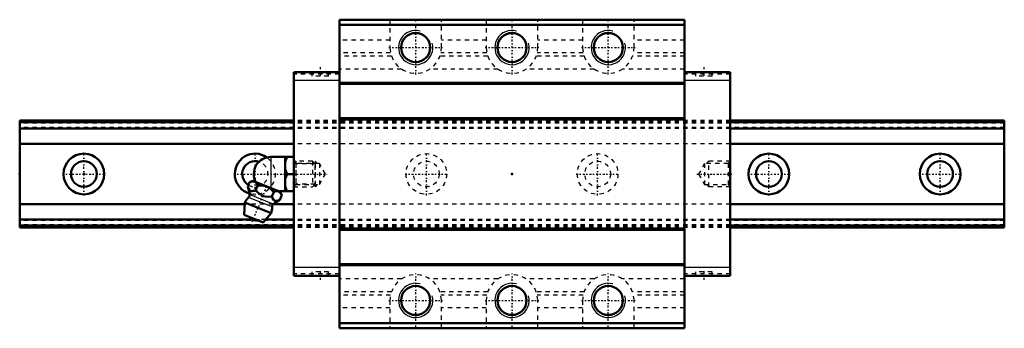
# Model space of a CAD drawing. Header units: millimetres. Extents: x -15 to 215, y -36 to 36.
import ezdxf

# ---------------------------------------------------------------- set-up
doc = ezdxf.new("R2010")
doc.units = ezdxf.units.MM
doc.linetypes.add('Center', pattern=[1.5, 0.45, -0.5, 0.05, -0.5])
doc.linetypes.add('Dashed', pattern=[2, 1, -1])
for name, color, linetype, lineweight in [('2d ConnectionPoints', 7, 'Continuous', 50), ('AM_0', 7, 'Continuous', 50), ('AM_4', 3, 'Continuous', 25), ('AM_5', 3, 'Continuous', 25), ('AM_7', 7, 'Center', 25), ('AM_9', 6, 'Dashed', 25)]:
    doc.layers.add(name, color=color, linetype=linetype, lineweight=lineweight)

# ---------------------------------------------------------------- blocks, each defined once
blk = doc.blocks.new('1_B_M6F_grease_nipple_joint1_SVR_0_in_SVR25LC1SS230LG150BM6F640001_4')
at = {"layer": 'AM_0'}
for p, q in [((43.7, 4), (49, 4)), ((47, 4), (47, -4)), ((47.5, 0), (49, 0)), ((38.28, -3), (38.71, -1.93)), ((39.49, -1.6), (38.71, -1.93)), ((45.88, -4.18), (39.49, -1.6)), ((40.15, -3.76), (40.58, -2.69)), ((43.9, -5.27), (44.33, -4.2)), ((45.42, -4), (49, -4)), ((46.21, -4.96), (45.88, -4.18)), ((37.6, -6.67), (37.4, -9.49)), ((43.72, -9.14), (37.6, -6.67)), ((45.77, -6.03), (46.21, -4.96)), ((41.89, -11.31), (43.72, -9.14)), ((41.89, -11.31), (37.4, -9.49))]:
    blk.add_line(p, q, dxfattribs=at)
for points in [[(47.5, 4), (47.21, 3.44), (47, 2.85)], [(47, 1.15), (47.06, 0.96), (47.25, 0.47), (47.5, 0)], [(47.5, 0), (47.21, -0.56), (47, -1.15)], [(40.58, -2.69), (40.32, -2.21), (40.16, -2.01), (39.96, -1.86), (39.66, -1.76), (39.31, -1.75), (39.01, -1.82), (38.71, -1.93)], [(38.28, -3), (38.46, -3.4), (38.68, -3.74), (38.87, -3.91), (39.09, -4), (39.34, -4.01), (39.6, -3.96), (40.15, -3.76)], [(40.15, -3.76), (40.58, -4.23), (41, -4.62), (41.47, -4.95), (41.9, -5.15), (42.36, -5.26), (43.13, -5.32), (43.9, -5.27)], [(44.33, -4.2), (43.93, -3.79), (43.49, -3.42), (42.97, -3.09), (42.39, -2.85), (41.79, -2.71), (41.17, -2.67), (40.58, -2.69)], [(46.21, -4.96), (45.95, -4.48), (45.78, -4.28), (45.59, -4.14), (45.28, -4.03), (44.93, -4.03), (44.63, -4.09), (44.33, -4.2)], [(47, -2.85), (47.06, -3.04), (47.25, -3.53), (47.5, -4)], [(43.9, -5.27), (44.08, -5.67), (44.3, -6.01), (44.49, -6.18), (44.71, -6.27), (44.96, -6.29), (45.22, -6.24), (45.77, -6.03)]]:
    blk.add_lwpolyline(points, dxfattribs=at)
for centre, radius, start, end in [((43.7, 0), 4, 90, 207.9876), ((32.73, -5.29), 6, 4.8448, 22.4646), ((40.66, -7.9), 3.3, 131.9787, 158), ((37.92, -4.86), 0.8, 311.9787, 4.8448), ((48.17, -11.53), 6, 113.5367, 131.1552), ((40.66, -7.9), 3.3, 338, 4.0213), ((44.75, -7.62), 0.8, 131.1552, 184.0213), ((40.19, -9.07), 1.82, 210.1342, 285.8658)]:
    blk.add_arc(centre, radius, start, end, dxfattribs=at)
at = {"layer": 'AM_4'}
for p, q in [((43.7, 4), (43.7, -3.3)), ((43.95, -7.67), (38.45, -5.45)), ((44.22, -7.01), (38.71, -4.79))]:
    blk.add_line(p, q, dxfattribs=at)
at = {"layer": 'AM_5', "linetype": 'Dashed'}
for p, q in [((49.54, 3), (49.54, -3)), ((54, 2.39), (49.54, 2.39)), ((54, -2.39), (49.54, -2.39))]:
    blk.add_line(p, q, dxfattribs=at)
at = {"layer": 'AM_7'}
blk.add_line((39.34, -11.15), (42.84, -2.5), dxfattribs=at)
at = {"layer": 'AM_9'}
for p, q in [((53.39, 3), (49, 3)), ((53.39, 3), (53.39, -3)), ((54, 2.39), (53.39, 3)), ((54, 2.39), (54, -2.39)), ((49, -3), (53.39, -3)), ((53.39, -3), (54, -2.39))]:
    blk.add_line(p, q, dxfattribs=at)
blk = doc.blocks.new('2_SVR_25LC1SSB_M6F1_Slide_0_in_SVR25LC1SS230LG150BM6F640001_4')
at = {"layer": 'AM_0'}
for p, q in [((140.3, 36), (59.7, 36)), ((59.7, 36), (59.7, -36)), ((140.3, 34.8), (59.7, 34.8)), ((140.3, 36), (140.3, -36)), ((59.7, 23.8), (49, 23.8)), ((49, 23.8), (49, -23.8)), ((151, 23.8), (140.3, 23.8)), ((151, 23.8), (151, -23.8)), ((140.3, 21.3), (59.7, 21.3)), ((140.3, 21.01), (59.7, 21.01)), ((140.3, 12.99), (59.7, 12.99)), ((140.3, 12.7), (59.7, 12.7)), ((140.3, -12.7), (59.7, -12.7)), ((140.3, -12.99), (59.7, -12.99)), ((140.3, -21.01), (59.7, -21.01)), ((140.3, -21.3), (59.7, -21.3)), ((59.7, -23.8), (49, -23.8)), ((151, -23.8), (140.3, -23.8)), ((140.3, -34.8), (59.7, -34.8)), ((140.3, -36), (59.7, -36))]:
    blk.add_line(p, q, dxfattribs=at)
for centre in [(77.5, 29.5), (100, 29.5), (122.5, 29.5), (77.5, -29.5), (100, -29.5), (122.5, -29.5)]:
    blk.add_circle(centre, 3.4, dxfattribs=at)
at = {"layer": 'AM_4'}
for p, q in [((59.7, 21.8), (49, 21.8)), ((151, 21.8), (140.3, 21.8)), ((59.7, -21.8), (49, -21.8)), ((151, -21.8), (140.3, -21.8))]:
    blk.add_line(p, q, dxfattribs=at)
at = {"layer": 'AM_5', "linetype": 'Dashed'}
for p, q in [((54, -3), (54, 3)), ((54.5, 2.46), (54, 3)), ((145.5, 2.46), (146, 3)), ((146, -3), (146, 3)), ((151, 3), (146, 3)), ((54.5, -2.46), (54, -3)), ((145.5, -2.46), (146, -3)), ((151, -3), (146, -3))]:
    blk.add_line(p, q, dxfattribs=at)
at = {"layer": 'AM_5'}
for centre in [(77.5, 29.5), (100, 29.5), (122.5, 29.5), (77.5, -29.5), (100, -29.5), (122.5, -29.5)]:
    blk.add_arc(centre, 4, 75, 15, dxfattribs=at)
at = {"layer": 'AM_7'}
for p, q in [((77.5, 23.2), (77.5, 35.8)), ((100, 23.2), (100, 35.8)), ((122.5, 23.2), (122.5, 35.8)), ((71.2, 29.5), (83.8, 29.5)), ((93.7, 29.5), (106.3, 29.5)), ((116.2, 29.5), (128.8, 29.5)), ((55.2, 24.9), (55.2, 22.7)), ((144.8, 24.9), (144.8, 22.7)), ((143.21, 0), (151.37, 0)), ((55.2, -22.7), (55.2, -24.9)), ((144.8, -22.7), (144.8, -24.9)), ((77.5, -35.8), (77.5, -23.2)), ((100, -35.8), (100, -23.2)), ((122.5, -35.8), (122.5, -23.2)), ((71.2, -29.5), (83.8, -29.5)), ((93.7, -29.5), (106.3, -29.5)), ((116.2, -29.5), (128.8, -29.5))]:
    blk.add_line(p, q, dxfattribs=at)
at = {"layer": 'AM_9'}
for p, q in [((71.5, 36), (71.5, 29.5)), ((83.5, 29.5), (83.5, 36)), ((94, 36), (94, 29.5)), ((106, 29.5), (106, 36)), ((116.5, 36), (116.5, 29.5)), ((128.5, 29.5), (128.5, 36)), ((71.5, 31.2), (59.7, 31.2)), ((94, 31.2), (83.5, 31.2)), ((116.5, 31.2), (106, 31.2)), ((140.3, 31.2), (128.5, 31.2)), ((71.63, 28.24), (59.7, 28.24)), ((94.13, 28.24), (83.37, 28.24)), ((116.63, 28.24), (105.87, 28.24)), ((140.3, 28.24), (128.37, 28.24)), ((71.86, 27.46), (59.7, 27.46)), ((94.36, 27.46), (83.14, 27.46)), ((116.86, 27.46), (105.64, 27.46)), ((140.3, 27.46), (128.14, 27.46)), ((59.7, 23.3), (49, 23.3)), ((53.25, 23.8), (53.25, 22.8)), ((57.15, 22.8), (57.15, 23.8)), ((74.18, 24.5), (59.7, 24.5)), ((96.68, 24.5), (80.82, 24.5)), ((119.18, 24.5), (103.32, 24.5)), ((140.3, 24.5), (125.82, 24.5)), ((151, 23.3), (140.3, 23.3)), ((142.85, 23.8), (142.85, 22.8)), ((146.75, 22.8), (146.75, 23.8)), ((57.15, 22.8), (53.25, 22.8)), ((146.75, 22.8), (142.85, 22.8)), ((151, 12.5), (49, 12.5)), ((151, 12.44), (49, 12.44)), ((151, 12.35), (49, 12.35)), ((151, 12.33), (49, 12.33)), ((151, 12.06), (49, 12.06)), ((151, 11.92), (49, 11.92)), ((151, 10.85), (49, 10.85)), ((151, 10.7), (49, 10.7)), ((151, 10.6), (49, 10.6)), ((151, 7.06), (49, 7.06)), ((49.54, 2.46), (49, 3)), ((55, 2.46), (49.54, 2.46)), ((49.54, 2.46), (49.54, -2.46)), ((55, 2.46), (55, -2.46)), ((56.42, 0), (55, 2.46)), ((145, 2.46), (143.58, 0)), ((150.46, 2.46), (145, 2.46)), ((145, 2.46), (145, -2.46)), ((151, 3), (150.46, 2.46)), ((150.46, 2.46), (150.46, -2.46)), ((55, -2.46), (56.42, 0)), ((143.58, 0), (145, -2.46)), ((49, -3), (49.54, -2.46)), ((49.54, -2.46), (55, -2.46)), ((145, -2.46), (150.46, -2.46)), ((150.46, -2.46), (151, -3)), ((151, -7.06), (49, -7.06)), ((151, -10.6), (49, -10.6)), ((151, -10.7), (49, -10.7)), ((151, -10.85), (49, -10.85)), ((151, -11.92), (49, -11.92)), ((151, -12.06), (49, -12.06)), ((151, -12.33), (49, -12.33)), ((151, -12.35), (49, -12.35)), ((151, -12.44), (49, -12.44)), ((151, -12.5), (49, -12.5)), ((57.15, -22.8), (53.25, -22.8)), ((53.25, -22.8), (53.25, -23.8)), ((57.15, -23.8), (57.15, -22.8)), ((146.75, -22.8), (142.85, -22.8)), ((142.85, -22.8), (142.85, -23.8)), ((146.75, -23.8), (146.75, -22.8)), ((59.7, -23.3), (49, -23.3)), ((74.18, -24.5), (59.7, -24.5)), ((96.68, -24.5), (80.82, -24.5)), ((119.18, -24.5), (103.32, -24.5)), ((140.3, -24.5), (125.82, -24.5)), ((151, -23.3), (140.3, -23.3)), ((71.86, -27.46), (59.7, -27.46)), ((94.36, -27.46), (83.14, -27.46)), ((116.86, -27.46), (105.64, -27.46)), ((140.3, -27.46), (128.14, -27.46)), ((71.63, -28.24), (59.7, -28.24)), ((71.5, -29.5), (71.5, -36)), ((94.13, -28.24), (83.37, -28.24)), ((83.5, -36), (83.5, -29.5)), ((94, -29.5), (94, -36)), ((116.63, -28.24), (105.87, -28.24)), ((106, -36), (106, -29.5)), ((116.5, -29.5), (116.5, -36)), ((140.3, -28.24), (128.37, -28.24)), ((128.5, -36), (128.5, -29.5)), ((71.5, -31.2), (59.7, -31.2)), ((94, -31.2), (83.5, -31.2)), ((116.5, -31.2), (106, -31.2)), ((140.3, -31.2), (128.5, -31.2))]:
    blk.add_line(p, q, dxfattribs=at)
for centre, start, end in [((77.5, 29.5), 180, 0), ((100, 29.5), 180, 360), ((122.5, 29.5), 180, 0), ((77.5, -29.5), 360, 180), ((100, -29.5), 0, 180), ((122.5, -29.5), 0, 180)]:
    blk.add_arc(centre, 6, start, end, dxfattribs=at)
blk = doc.blocks.new('3_SVR_25LC23015_R_Track_0_in_SVR25LC1SS230LG150BM6F640001_4')
at = {"layer": 'AM_0'}
for p, q in [((49, 12.5), (-15, 12.5)), ((-15, -12.5), (-15, 12.5)), ((215, 12.5), (151, 12.5)), ((215, -12.5), (215, 12.5)), ((49, 10.6), (-15, 10.6)), ((215, 10.6), (151, 10.6)), ((49, 7.06), (-15, 7.06)), ((215, 7.06), (151, 7.06)), ((37.57, -7.06), (-15, -7.06)), ((49, -7.06), (44.17, -7.06)), ((215, -7.06), (151, -7.06)), ((39.2, -10.6), (-15, -10.6)), ((49, -10.6), (42.49, -10.6)), ((215, -10.6), (151, -10.6)), ((49, -12.5), (-15, -12.5)), ((215, -12.5), (151, -12.5))]:
    blk.add_line(p, q, dxfattribs=at)
for centre, radius in [((0, 0), 4.75), ((160, 0), 4.75), ((200, 0), 4.75), ((0, 0), 3), ((160, 0), 3), ((200, 0), 3)]:
    blk.add_circle(centre, radius, dxfattribs=at)
for radius, start, end in [(4.75, 54.8181, 253.9825), (3, 72.4612, 238.9608)]:
    blk.add_arc((40, 0), radius, start, end, dxfattribs=at)
at = {"layer": 'AM_4'}
for p, q in [((49, 12.44), (-15, 12.44)), ((49, 12.06), (-15, 12.06)), ((49, 11.92), (-15, 11.92)), ((215, 12.44), (151, 12.44)), ((215, 12.06), (151, 12.06)), ((215, 11.92), (151, 11.92)), ((49, -11.92), (-15, -11.92)), ((49, -12.06), (-15, -12.06)), ((49, -12.44), (-15, -12.44)), ((215, -11.92), (151, -11.92)), ((215, -12.06), (151, -12.06)), ((215, -12.44), (151, -12.44))]:
    blk.add_line(p, q, dxfattribs=at)
at = {"layer": 'AM_7'}
for p, q in [((0, -4.99), (0, 4.99)), ((40, -4.99), (40, 4.99)), ((80, -4.99), (80, 4.99)), ((120, -4.99), (120, 4.99)), ((160, -4.99), (160, 4.99)), ((200, -4.99), (200, 4.99)), ((-4.99, 0), (4.99, 0)), ((35.01, 0), (56.79, 0)), ((75.01, 0), (84.99, 0)), ((115.01, 0), (124.99, 0)), ((155.01, 0), (164.99, 0)), ((195.01, 0), (204.99, 0))]:
    blk.add_line(p, q, dxfattribs=at)
at = {"layer": 'AM_9'}
for p, q in [((215, 12.35), (-15, 12.35)), ((215, 12.33), (-15, 12.33)), ((215, 11.9), (-15, 11.9)), ((151, 12.5), (49, 12.5)), ((151, 12.44), (49, 12.44)), ((151, 12.06), (49, 12.06)), ((151, 11.92), (49, 11.92)), ((215, 10.85), (-15, 10.85)), ((215, 10.7), (-15, 10.7)), ((151, 10.6), (49, 10.6)), ((151, 7.06), (49, 7.06)), ((44.17, -7.06), (37.57, -7.06)), ((151, -7.06), (49, -7.06)), ((215, -10.7), (-15, -10.7)), ((215, -10.85), (-15, -10.85)), ((42.49, -10.6), (39.2, -10.6)), ((151, -10.6), (49, -10.6)), ((215, -11.9), (-15, -11.9)), ((215, -12.33), (-15, -12.33)), ((215, -12.35), (-15, -12.35)), ((151, -11.92), (49, -11.92)), ((151, -12.06), (49, -12.06)), ((151, -12.44), (49, -12.44)), ((151, -12.5), (49, -12.5))]:
    blk.add_line(p, q, dxfattribs=at)
for centre, radius in [((80, 0), 4.75), ((120, 0), 4.75), ((80, 0), 3), ((120, 0), 3)]:
    blk.add_circle(centre, radius, dxfattribs=at)
for radius, start, end in [(3, 238.9608, 72.4612), (4.75, 253.9825, 54.8181)]:
    blk.add_arc((40, 0), radius, start, end, dxfattribs=at)

msp = doc.modelspace()

# ---------------------------------------------------------------- linework, layer by layer
at = {"layer": '2d ConnectionPoints'}
for p in [(-15, 0), (0, 0), (0, 0), (49, 0), (100, 0), (151, 0)]:
    msp.add_point(p, dxfattribs=at)

# ---------------------------------------------------------------- block references
for name in ['2_SVR_25LC1SSB_M6F1_Slide_0_in_SVR25LC1SS230LG150BM6F640001_4', '3_SVR_25LC23015_R_Track_0_in_SVR25LC1SS230LG150BM6F640001_4', '1_B_M6F_grease_nipple_joint1_SVR_0_in_SVR25LC1SS230LG150BM6F640001_4']:
    msp.add_blockref(name, (0, 0))

doc.saveas('drawing.dxf')
